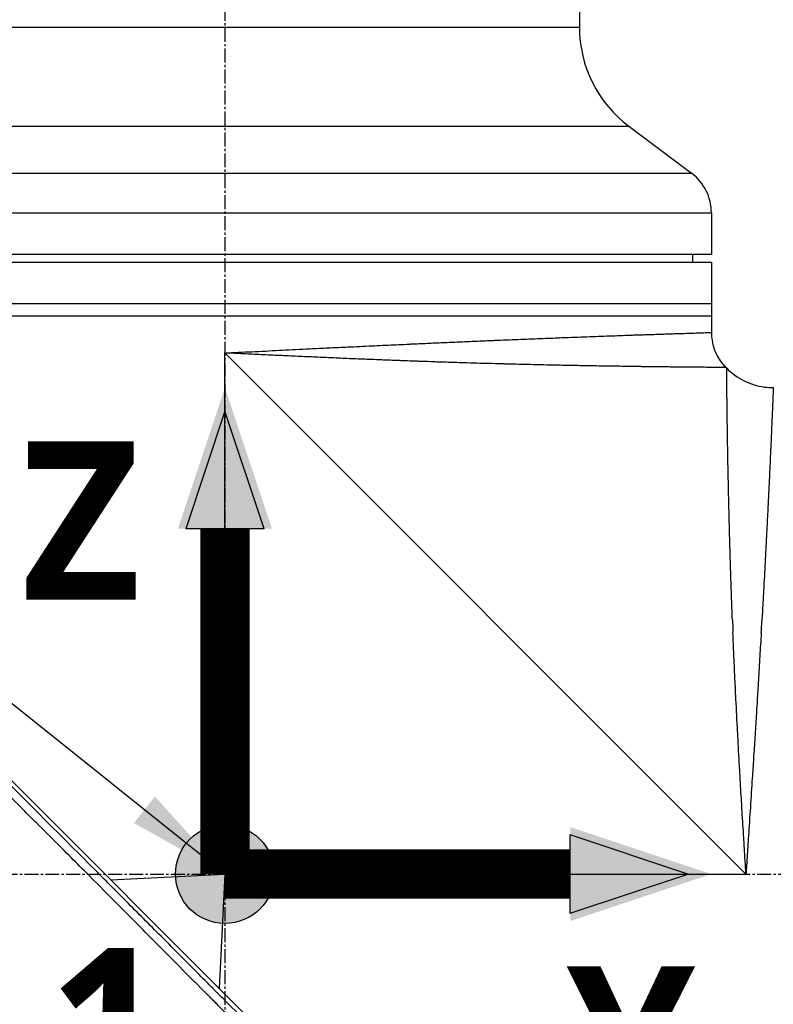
# Model space of a CAD drawing. Header units: millimetres. Extents: x 0 to 4378, y 0 to 2376.
# Tile 222 of 256: x 1439 to 1530, y 653 to 773. Entities that reach past the tile are written whole.
import ezdxf

# ---------------------------------------------------------------- set-up
doc = ezdxf.new("R2010")
doc.units = ezdxf.units.MM
doc.header["$LTSCALE"] = 0.2
doc.linetypes.add('CENTER2', pattern=[1.125, 0.75, -0.125, 0.125, -0.125])
for name, color, linetype in [('02_Center Line', 1, 'CENTER2'), ('07_Special Line2', 76, 'Continuous'), ('12_Before Rev.Num.', 5, 'Continuous')]:
    doc.layers.add(name, color=color, linetype=linetype)
doc.layers.add('14_Mark', color=7, linetype='Continuous', true_color=0xe03c31)
doc.styles.add('Rainbow-4.0 Style', font='malgunsl.ttf')
doc.styles.add('Rainbow-5.0 Style', font='malgunsl.ttf')
doc.dimstyles.new('Rainbow-4.0 Style', dxfattribs={"dimtxt": 3.5, "dimasz": 2.5, "dimexe": 1, "dimexo": 1, "dimgap": 1, "dimtad": 1, "dimdsep": 46, "dimtxsty": 'Rainbow-4.0 Style', "dimcen": 0, "dimclrd": 251, "dimclre": 251, "dimclrt": 7, "dimazin": 3, "dimtp": 0.1, "dimtm": 0.1, "dimtfac": 0.61, "dimtmove": 0, "dimatfit": 3, "dimfxl": 1, "dimlwd": -1, "dimlwe": -1, "dimarcsym": 1})
doc.dimstyles.new('Rainbow-5.0 Style', dxfattribs={"dimtxt": 4.5, "dimasz": 2.5, "dimexe": 1, "dimexo": 1, "dimgap": 1, "dimtad": 1, "dimdsep": 46, "dimtxsty": 'Rainbow-5.0 Style', "dimcen": 0, "dimclrd": 251, "dimclre": 251, "dimclrt": 7, "dimazin": 3, "dimtp": 0.1, "dimtm": 0.1, "dimtfac": 0.61, "dimtmove": 0, "dimatfit": 3, "dimfxl": 1, "dimlwd": -1, "dimlwe": -1, "dimarcsym": 1})

# ---------------------------------------------------------------- blocks, each defined once
blk = doc.blocks.new('*D124')
at = {"color": 251, "linetype": 'ByBlock', "transparency": 16777216}
for p, q in [((1483.19, 1869.11), (1834.85, 1869.11)), ((1829.85, 681.61), (1829.85, 1856.61)), ((1617.14, 669.11), (1834.85, 669.11))]:
    blk.add_line(p, q, dxfattribs=at)
at = {"color": 251, "transparency": 16777216}
for points in [[(1827.77, 1856.61), (1831.94, 1856.61), (1829.85, 1869.11)], [(1827.77, 681.61), (1831.94, 681.61), (1829.85, 669.11)]]:
    blk.add_solid(points, dxfattribs=at)
at = {"layer": 'Defpoints', "color": 0, "transparency": 16777216}
for p in [(1478.19, 1869.11), (1829.85, 1869.11), (1612.14, 669.11)]:
    blk.add_point(p, dxfattribs=at)
at = {"color": 7, "transparency": 16777216, "insert": (1815.75, 1269.11), "char_height": 17.5, "attachment_point": 5, "rotation": 90, "style": 'Rainbow-4.0 Style'}
blk.add_mtext('1200', dxfattribs=at)
blk = doc.blocks.new('*D129')
at = {"color": 251, "linetype": 'ByBlock', "transparency": 16777216}
for p, q in [((1463.74, 947.56), (1463.74, 922.46)), ((1612.14, 724.67), (1612.14, 932.46)), ((1476.24, 927.46), (1599.64, 927.46))]:
    blk.add_line(p, q, dxfattribs=at)
at = {"color": 251, "transparency": 16777216}
for points in [[(1476.24, 929.54), (1476.24, 925.38), (1463.74, 927.46)], [(1599.64, 929.54), (1599.64, 925.38), (1612.14, 927.46)]]:
    blk.add_solid(points, dxfattribs=at)
at = {"layer": 'Defpoints', "color": 0, "transparency": 16777216}
for p in [(1463.74, 952.56), (1612.14, 927.46), (1612.14, 719.67)]:
    blk.add_point(p, dxfattribs=at)
at = {"color": 7, "transparency": 16777216, "insert": (1537.94, 941.56), "char_height": 17.5, "attachment_point": 5, "style": 'Rainbow-4.0 Style'}
blk.add_mtext('148.4', dxfattribs=at)
blk = doc.blocks.new('A$C078f5041')
for p, q in [((-105.4, 633.4), (-105.4, 271.9)), ((-191.4, 271.9), (-105.4, 271.9)), ((-197.4, 259.9), (-99.4, 259.9)), ((-99.4, 259.9), (-91.8, 254.2)), ((-205, 254.2), (-91.8, 254.2)), ((-207.4, 249.4), (-89.4, 249.4)), ((-89.4, 249.4), (-89.4, 244.4)), ((-207.4, 244.4), (-89.4, 244.4)), ((-91.7, 244.4), (-91.69, 243.4)), ((-207.4, 243.4), (-89.4, 243.4)), ((-89.4, 243.4), (-89.4, 234.89)), ((-207.4, 238.4), (-89.4, 238.4)), ((-207.4, 236.9), (-89.4, 236.9)), ((-93.4, 234.76), (-93.4, 234.76)), ((-148.4, 169.2), (-148.4, 232.4)), ((-148.4, 232.4), (-85.2, 169.2)), ((-125.29, 231.4), (-125.29, 231.4)), ((-104.15, 230.84), (-104.15, 230.84)), ((-87.64, 230.64), (-87.54, 230.54)), ((-102.95, 109.18), (-208.71, 214.94)), ((-162.26, 168.5), (-148.4, 169.2)), ((-148.4, 169.2), (-149.1, 155.34)), ((-148.4, 169.2), (-85.2, 169.2))]:
    blk.add_line(p, q)
for centre, radius, start, end in [((-90.4, 271.9), 15, 180, 233.1301), ((-95.4, 249.4), 6, 0, 53.1301)]:
    blk.add_arc(centre, radius, start, end)
for centre, major_axis, ratio, start_param, end_param in [((-82.41, 171.16), (-3.94, 60.48), 0.047911, 1.06958, 1.098176), ((-86.26, 169.33), (-4, -58.93), 0.017974, 2.08882, 2.117004)]:
    blk.add_ellipse(centre, major_axis=major_axis, ratio=ratio, start_param=start_param, end_param=end_param)
for points, knots in [([(-148.4, 232.4), (-147.86, 232.43), (-147.31, 232.45), (-146.22, 232.51), (-145.67, 232.53), (-144.58, 232.59), (-144.04, 232.61), (-142.94, 232.67), (-142.39, 232.7), (-141.29, 232.75), (-140.74, 232.78), (-139.65, 232.83), (-139.1, 232.86), (-138, 232.91), (-137.46, 232.94), (-136.91, 232.97), (-136.91, 232.97), (-136.21, 233), (-135.52, 233.04), (-134.14, 233.1), (-133.45, 233.13), (-132.28, 233.19), (-131.79, 233.21), (-130.85, 233.26), (-130.39, 233.28), (-129.49, 233.32), (-129.05, 233.34), (-128.18, 233.38), (-127.74, 233.4), (-126.88, 233.44), (-126.45, 233.46), (-125.96, 233.48), (-125.9, 233.49), (-125.17, 233.52), (-124.52, 233.55), (-123.22, 233.61), (-122.57, 233.64), (-121.3, 233.69), (-120.66, 233.72), (-119.41, 233.78), (-118.79, 233.8), (-117.56, 233.86), (-116.95, 233.88), (-116.12, 233.92), (-115.9, 233.93), (-115.19, 233.96), (-114.72, 233.97), (-113.78, 234.01), (-113.32, 234.03), (-112.4, 234.07), (-111.94, 234.09), (-111.04, 234.12), (-110.6, 234.14), (-109.72, 234.18), (-109.28, 234.19), (-108.5, 234.22), (-108.15, 234.24), (-107.43, 234.27), (-107.07, 234.28), (-106.2, 234.31), (-105.7, 234.33), (-104.73, 234.37), (-104.26, 234.38), (-103.32, 234.42), (-102.86, 234.44), (-101.97, 234.47), (-101.53, 234.48), (-100.68, 234.51), (-100.27, 234.53), (-99.7, 234.55), (-99.54, 234.55), (-99.11, 234.57), (-98.85, 234.58), (-98.33, 234.6), (-98.08, 234.6), (-97.58, 234.62), (-97.34, 234.63), (-96.85, 234.65), (-96.62, 234.65), (-96.05, 234.67), (-95.72, 234.68), (-95.1, 234.7), (-94.8, 234.71), (-94.3, 234.73), (-94.11, 234.74), (-93.48, 234.76), (-93.08, 234.77), (-92.33, 234.79), (-91.99, 234.8), (-91.39, 234.82), (-91.11, 234.83), (-90.75, 234.84), (-90.65, 234.85), (-90.4, 234.85), (-90.28, 234.86), (-90.05, 234.87), (-89.95, 234.87), (-89.77, 234.87), (-89.69, 234.88), (-89.57, 234.88), (-89.52, 234.88), (-89.44, 234.88), (-89.42, 234.88), (-89.4, 234.89), (-89.4, 234.89), (-89.4, 234.89), (-89.4, 234.89), (-89.4, 234.89)], [0, 0, 0, 0, 0.0088578, 0.0088578, 0.0177159, 0.0177159, 0.0265816, 0.0265816, 0.0355612, 0.0355612, 0.0444755, 0.0444755, 0.0534878, 0.0534878, 0.0625, 0.0625, 0.0625076, 0.0625076, 0.074086, 0.074086, 0.0856124, 0.0856124, 0.0937607, 0.0937607, 0.1015738, 0.1015738, 0.1090152, 0.1090152, 0.1164575, 0.1164575, 0.12391, 0.12391, 0.1250133, 0.1250133, 0.1365885, 0.1365885, 0.148203, 0.148203, 0.1598458, 0.1598458, 0.1714866, 0.1714866, 0.1831021, 0.1831021, 0.1875162, 0.1875162, 0.1968234, 0.1968234, 0.2061212, 0.2061212, 0.2154134, 0.2154134, 0.2247053, 0.2247053, 0.2340043, 0.2340043, 0.2417773, 0.2417773, 0.2500161, 0.2500161, 0.2616228, 0.2616228, 0.2732399, 0.2732399, 0.2848407, 0.2848407, 0.2964143, 0.2964143, 0.3079271, 0.3079271, 0.3125138, 0.3125138, 0.3203258, 0.3203258, 0.3279884, 0.3279884, 0.3358752, 0.3358752, 0.343762, 0.343762, 0.3553168, 0.3553168, 0.3669132, 0.3669132, 0.3750099, 0.3750099, 0.3934241, 0.3934241, 0.4115187, 0.4115187, 0.4291597, 0.4291597, 0.437505, 0.437505, 0.4490049, 0.4490049, 0.46053, 0.46053, 0.4720615, 0.4720615, 0.4835785, 0.4835785, 0.4950522, 0.4950522, 0.5, 0.5, 0.5000035, 0.5000035, 0.5000035, 0.5000035]), ([(-89.4, 234.89), (-89.4, 234.24), (-89.29, 233.58), (-88.88, 232.35), (-88.56, 231.76), (-88.01, 231.03), (-87.83, 230.83), (-87.64, 230.64)], [0, 0, 0, 0, 0.1944378, 0.1944378, 0.3894915, 0.3894915, 0.4694478, 0.4694478, 0.4694478, 0.4694478]), ([(-87.64, 230.64), (-87.64, 230.64), (-87.64, 230.64), (-87.64, 230.64), (-87.64, 230.64), (-87.65, 230.64), (-87.66, 230.64), (-87.67, 230.64), (-87.7, 230.64), (-87.71, 230.64), (-87.76, 230.64), (-87.78, 230.64), (-87.82, 230.64), (-87.83, 230.64), (-87.88, 230.64), (-87.92, 230.64), (-88.04, 230.65), (-88.12, 230.65), (-88.27, 230.65), (-88.35, 230.65), (-88.51, 230.65), (-88.58, 230.65), (-88.7, 230.65), (-88.74, 230.65), (-88.81, 230.65), (-88.83, 230.65), (-88.95, 230.65), (-89.04, 230.65), (-89.22, 230.65), (-89.32, 230.65), (-89.51, 230.66), (-89.61, 230.66), (-89.82, 230.66), (-89.92, 230.66), (-90.16, 230.66), (-90.29, 230.66), (-90.57, 230.67), (-90.71, 230.67), (-91, 230.67), (-91.15, 230.67), (-91.39, 230.67), (-91.48, 230.67), (-91.76, 230.68), (-91.96, 230.68), (-92.21, 230.68), (-92.26, 230.68), (-92.35, 230.68), (-92.39, 230.68), (-92.71, 230.68), (-93, 230.69), (-93.62, 230.69), (-93.95, 230.7), (-94.33, 230.7), (-94.37, 230.7), (-94.62, 230.7), (-94.83, 230.71), (-95.27, 230.71), (-95.49, 230.71), (-95.95, 230.72), (-96.18, 230.72), (-96.5, 230.73), (-96.58, 230.73), (-96.92, 230.73), (-97.18, 230.73), (-97.53, 230.74), (-97.6, 230.74), (-97.78, 230.74), (-97.87, 230.74), (-98.05, 230.75), (-98.13, 230.75), (-98.54, 230.75), (-98.87, 230.76), (-99.53, 230.77), (-99.85, 230.77), (-100.2, 230.77), (-100.22, 230.78), (-100.6, 230.78), (-100.96, 230.79), (-101.69, 230.8), (-102.06, 230.8), (-102.83, 230.82), (-103.23, 230.82), (-104.02, 230.84), (-104.41, 230.84), (-104.92, 230.85), (-105.03, 230.85), (-105.27, 230.86), (-105.41, 230.86), (-105.66, 230.87), (-105.78, 230.87), (-106.31, 230.88), (-106.74, 230.89), (-107.55, 230.9), (-107.93, 230.91), (-108.78, 230.93), (-109.24, 230.94), (-110.12, 230.96), (-110.54, 230.97), (-111.44, 230.99), (-111.91, 231), (-112.88, 231.02), (-113.36, 231.04), (-114, 231.05), (-114.14, 231.06), (-114.46, 231.06), (-114.63, 231.07), (-114.94, 231.08), (-115.07, 231.08), (-115.72, 231.1), (-116.25, 231.11), (-117.25, 231.14), (-117.73, 231.15), (-118.78, 231.18), (-119.35, 231.2), (-120.39, 231.23), (-120.84, 231.25), (-121.91, 231.28), (-122.53, 231.3), (-123.59, 231.34), (-124.04, 231.36), (-124.6, 231.38), (-124.7, 231.38), (-124.95, 231.39), (-125.1, 231.39), (-125.38, 231.4), (-125.5, 231.41), (-126.04, 231.43), (-126.46, 231.44), (-127.06, 231.47), (-127.24, 231.47), (-127.84, 231.49), (-128.27, 231.51), (-128.92, 231.54), (-129.14, 231.54), (-129.79, 231.57), (-130.23, 231.59), (-130.84, 231.61), (-131.01, 231.62), (-131.89, 231.65), (-132.59, 231.68), (-134.02, 231.74), (-134.73, 231.77), (-135.75, 231.82), (-136.04, 231.83), (-136.5, 231.85), (-136.67, 231.86), (-137.57, 231.9), (-138.31, 231.93), (-139.77, 232), (-140.5, 232.03), (-141.97, 232.1), (-142.7, 232.13), (-144.17, 232.2), (-144.9, 232.23), (-146.37, 232.3), (-147.11, 232.34), (-148.03, 232.38), (-148.22, 232.39), (-148.4, 232.4)], [0.500405, 0.500405, 0.500405, 0.500405, 0.5004089, 0.5004089, 0.5004089, 0.5060146, 0.5060146, 0.5118273, 0.5118273, 0.517777, 0.517777, 0.5239553, 0.5239553, 0.525831, 0.525831, 0.5334261, 0.5334261, 0.5432287, 0.5432287, 0.5513065, 0.5513065, 0.5583203, 0.5583203, 0.5616269, 0.5616269, 0.5636131, 0.5636131, 0.5703, 0.5703, 0.5767603, 0.5767603, 0.5829663, 0.5829663, 0.5891723, 0.5891723, 0.5963791, 0.5963791, 0.6035147, 0.6035147, 0.6105518, 0.6105518, 0.6145129, 0.6145129, 0.6231639, 0.6231639, 0.625, 0.625, 0.6267728, 0.6267728, 0.6379638, 0.6379638, 0.6498135, 0.6498135, 0.6512278, 0.6512278, 0.658295, 0.658295, 0.665447, 0.665447, 0.6726074, 0.6726074, 0.6749568, 0.6749568, 0.6825978, 0.6825978, 0.6848447, 0.6848447, 0.6875, 0.6875, 0.6897468, 0.6897468, 0.6987846, 0.6987846, 0.7072341, 0.7072341, 0.7078225, 0.7078225, 0.7169274, 0.7169274, 0.7260323, 0.7260323, 0.7354771, 0.7354771, 0.7444324, 0.7444324, 0.7469148, 0.7469148, 0.75, 0.75, 0.7524879, 0.7524879, 0.7617547, 0.7617547, 0.769845, 0.769845, 0.7793121, 0.7793121, 0.7877119, 0.7877119, 0.7970808, 0.7970808, 0.8064496, 0.8064496, 0.8091511, 0.8091511, 0.8125, 0.8125, 0.8149217, 0.8149217, 0.8247864, 0.8247864, 0.8335181, 0.8335181, 0.8439406, 0.8439406, 0.8520773, 0.8520773, 0.8628718, 0.8628718, 0.8706653, 0.8706653, 0.8724241, 0.8724241, 0.875, 0.875, 0.8770602, 0.8770602, 0.8842283, 0.8842283, 0.8871524, 0.8871524, 0.8942855, 0.8942855, 0.8979092, 0.8979092, 0.9050245, 0.9050245, 0.9078721, 0.9078721, 0.9193671, 0.9193671, 0.9310038, 0.9310038, 0.9357359, 0.9357359, 0.9384902, 0.9384902, 0.9502314, 0.9502314, 0.9619543, 0.9619543, 0.9736611, 0.9736611, 0.9853638, 0.9853638, 0.9970692, 0.9970692, 1, 1, 1, 1]), ([(-86.85, 200.05), (-86.87, 200.68), (-86.89, 201.31), (-86.93, 202.18), (-86.94, 202.44), (-86.96, 203.05), (-86.97, 203.41), (-87, 204.3), (-87.02, 204.83), (-87.05, 205.71), (-87.06, 206.07), (-87.09, 206.9), (-87.1, 207.37), (-87.13, 208.31), (-87.14, 208.78), (-87.16, 209.48), (-87.17, 209.72), (-87.19, 210.38), (-87.2, 210.8), (-87.22, 211.5), (-87.22, 211.77), (-87.23, 212.14), (-87.24, 212.24), (-87.24, 212.55), (-87.25, 212.76), (-87.26, 213.39), (-87.27, 213.8), (-87.28, 214.32), (-87.29, 214.42), (-87.3, 214.94), (-87.31, 215.35), (-87.32, 216.03), (-87.33, 216.3), (-87.34, 216.96), (-87.35, 217.35), (-87.36, 217.96), (-87.37, 218.19), (-87.38, 218.76), (-87.39, 219.1), (-87.39, 219.58), (-87.4, 219.72), (-87.4, 219.93), (-87.4, 220), (-87.4, 220.2), (-87.41, 220.33), (-87.42, 220.81), (-87.42, 221.14), (-87.43, 221.58), (-87.43, 221.69), (-87.44, 222.13), (-87.44, 222.46), (-87.45, 222.98), (-87.45, 223.19), (-87.46, 223.73), (-87.47, 224.05), (-87.47, 224.52), (-87.47, 224.67), (-87.48, 225.12), (-87.48, 225.41), (-87.49, 225.72), (-87.49, 225.75), (-87.49, 225.86), (-87.49, 225.93), (-87.49, 226.17), (-87.5, 226.33), (-87.5, 226.65), (-87.5, 226.81), (-87.51, 227.08), (-87.51, 227.2), (-87.51, 227.44), (-87.51, 227.56), (-87.51, 227.79), (-87.51, 227.91), (-87.52, 228.13), (-87.52, 228.24), (-87.52, 228.41), (-87.52, 228.47), (-87.52, 228.63), (-87.52, 228.71), (-87.53, 228.89), (-87.53, 228.98), (-87.53, 229.14), (-87.53, 229.23), (-87.53, 229.31), (-87.53, 229.32), (-87.53, 229.33), (-87.53, 229.33), (-87.53, 229.36), (-87.53, 229.38), (-87.53, 229.48), (-87.53, 229.55), (-87.53, 229.7), (-87.54, 229.77), (-87.54, 229.85), (-87.54, 229.85), (-87.54, 229.94), (-87.54, 230.02), (-87.54, 230.14), (-87.54, 230.19), (-87.54, 230.28), (-87.54, 230.32), (-87.54, 230.38), (-87.54, 230.41), (-87.54, 230.44), (-87.54, 230.45), (-87.54, 230.48), (-87.54, 230.5), (-87.54, 230.52), (-87.54, 230.53), (-87.54, 230.54), (-87.54, 230.54), (-87.54, 230.54), (-87.54, 230.54), (-87.54, 230.54)], [0.1694217, 0.1694217, 0.1694217, 0.1694217, 0.1807968, 0.1807968, 0.1854836, 0.1854836, 0.1921367, 0.1921367, 0.2022331, 0.2022331, 0.2091416, 0.2091416, 0.2185354, 0.2185354, 0.2280897, 0.2280897, 0.2329689, 0.2329689, 0.2418944, 0.2418944, 0.2478794, 0.2478794, 0.25, 0.25, 0.2546633, 0.2546633, 0.2639429, 0.2639429, 0.2663325, 0.2663325, 0.2758971, 0.2758971, 0.2823778, 0.2823778, 0.291903, 0.291903, 0.2977948, 0.2977948, 0.3067459, 0.3067459, 0.3106171, 0.3106171, 0.3125, 0.3125, 0.3162386, 0.3162386, 0.325882, 0.325882, 0.3292645, 0.3292645, 0.3392493, 0.3392493, 0.3459883, 0.3459883, 0.3572216, 0.3572216, 0.3626411, 0.3626411, 0.3737034, 0.3737034, 0.375, 0.375, 0.3778908, 0.3778908, 0.3847543, 0.3847543, 0.3916277, 0.3916277, 0.3973126, 0.3973126, 0.4032105, 0.4032105, 0.4092058, 0.4092058, 0.4153802, 0.4153802, 0.4190268, 0.4190268, 0.4246386, 0.4246386, 0.430437, 0.430437, 0.4365692, 0.4365692, 0.4369794, 0.4369794, 0.4375, 0.4375, 0.4390149, 0.4390149, 0.445276, 0.445276, 0.4522603, 0.4522603, 0.453125, 0.453125, 0.4615649, 0.4615649, 0.4685384, 0.4685384, 0.4752936, 0.4752936, 0.4813116, 0.4813116, 0.4842692, 0.4842692, 0.4896834, 0.4896834, 0.4949482, 0.4949482, 0.5, 0.5, 0.5002553, 0.5002553, 0.5002553, 0.5002553]), ([(-87.54, 230.54), (-86.93, 229.93), (-86.21, 229.41), (-84.66, 228.65), (-83.81, 228.39), (-82.6, 228.22), (-82.24, 228.2), (-81.89, 228.2)], [0, 0, 0, 0, 0.2592614, 0.2592614, 0.5193326, 0.5193326, 0.6259312, 0.6259312, 0.6259312, 0.6259312]), ([(-81.89, 228.2), (-81.89, 228.2), (-81.89, 228.19), (-81.89, 228.14), (-81.89, 228.1), (-81.89, 228), (-81.9, 227.93), (-81.9, 227.78), (-81.91, 227.69), (-81.92, 227.48), (-81.92, 227.36), (-81.93, 227.18), (-81.93, 227.13), (-81.93, 227.07), (-81.93, 227.07), (-81.94, 226.96), (-81.94, 226.83), (-81.95, 226.56), (-81.96, 226.42), (-81.97, 226.11), (-81.98, 225.95), (-81.99, 225.61), (-82, 225.43), (-82.02, 225.06), (-82.03, 224.86), (-82.04, 224.56), (-82.04, 224.47), (-82.06, 224.16), (-82.07, 223.94), (-82.08, 223.71), (-82.08, 223.71), (-82.09, 223.43), (-82.1, 223.15), (-82.13, 222.55), (-82.14, 222.25), (-82.17, 221.6), (-82.18, 221.27), (-82.22, 220.58), (-82.23, 220.23), (-82.27, 219.5), (-82.28, 219.12), (-82.31, 218.58), (-82.31, 218.43), (-82.32, 218.28), (-82.32, 218.28), (-82.34, 217.96), (-82.35, 217.62), (-82.38, 216.94), (-82.4, 216.59), (-82.43, 215.89), (-82.45, 215.52), (-82.49, 214.79), (-82.51, 214.41), (-82.54, 213.65), (-82.56, 213.26), (-82.59, 212.76), (-82.59, 212.66), (-82.62, 212.15), (-82.64, 211.75), (-82.67, 211.21), (-82.67, 211.07), (-82.68, 210.94), (-82.68, 210.94), (-82.71, 210.43), (-82.73, 209.92), (-82.79, 208.87), (-82.81, 208.34), (-82.87, 207.26), (-82.9, 206.72), (-82.96, 205.61), (-82.99, 205.05), (-83.05, 203.91), (-83.08, 203.33), (-83.13, 202.51), (-83.14, 202.27), (-83.19, 201.32), (-83.23, 200.6), (-83.28, 199.88)], [0.5001297, 0.5001297, 0.5001297, 0.5001297, 0.5114565, 0.5114565, 0.522976, 0.522976, 0.5345623, 0.5345623, 0.5461701, 0.5461701, 0.5577869, 0.5577869, 0.5624875, 0.5624875, 0.5625, 0.5625, 0.5721964, 0.5721964, 0.5818827, 0.5818827, 0.5915612, 0.5915612, 0.6012378, 0.6012378, 0.610917, 0.610917, 0.6152408, 0.6152408, 0.6249765, 0.6249765, 0.625, 0.625, 0.6365876, 0.6365876, 0.6482087, 0.6482087, 0.6598486, 0.6598486, 0.6714811, 0.6714811, 0.6830805, 0.6830805, 0.6874677, 0.6874677, 0.6875, 0.6875, 0.6969835, 0.6969835, 0.7064594, 0.7064594, 0.7159319, 0.7159319, 0.725405, 0.725405, 0.7348845, 0.7348845, 0.7373496, 0.7373496, 0.7468892, 0.7468892, 0.7499624, 0.7499624, 0.75, 0.75, 0.7616014, 0.7616014, 0.7732068, 0.7732068, 0.7847869, 0.7847869, 0.7963347, 0.7963347, 0.8078151, 0.8078151, 0.8124623, 0.8124623, 0.8261802, 0.8261802, 0.8261802, 0.8261802]), ([(-122.77, 128.15), (-122.81, 128.19), (-123.25, 128.63), (-124.24, 129.63), (-124.61, 130), (-125.74, 131.13), (-126.5, 131.89), (-128.8, 134.2), (-130.37, 135.78), (-135.15, 140.58), (-138.44, 143.88), (-142.75, 148.2), (-143.71, 149.17), (-145.79, 151.25), (-146.9, 152.36), (-148.42, 153.89), (-148.83, 154.3), (-149.34, 154.81), (-149.43, 154.9), (-149.61, 155.08), (-149.69, 155.16), (-149.82, 155.29), (-149.87, 155.34), (-149.98, 155.45), (-150.05, 155.52), (-150.25, 155.72), (-150.41, 155.88), (-151.23, 156.7), (-151.86, 157.34), (-153.8, 159.29), (-155.1, 160.6), (-157.81, 163.33), (-159.23, 164.75), (-160.93, 166.46), (-161.22, 166.76), (-161.66, 167.2), (-161.8, 167.35), (-162.06, 167.6), (-162.16, 167.7), (-162.73, 168.28), (-163.26, 168.81), (-166.03, 171.59), (-168.23, 173.79), (-171.39, 176.96), (-172.39, 177.96), (-175.27, 180.84), (-177.14, 182.72), (-179.82, 185.4), (-180.67, 186.25), (-182.32, 187.9), (-183.13, 188.71), (-185.47, 191.05), (-186.98, 192.56), (-191.2, 196.77), (-193.81, 199.38), (-196.7, 202.27), (-197.18, 202.75), (-199.42, 204.98), (-201.06, 206.61), (-203.08, 208.62), (-203.6, 209.14), (-204.54, 210.07), (-204.95, 210.49), (-205.69, 211.22), (-206.02, 211.55), (-207.4, 212.93), (-208.25, 213.77), (-208.97, 214.48), (-209.09, 214.61), (-209.37, 214.88), (-209.49, 215), (-209.65, 215.16), (-209.69, 215.2), (-209.69, 215.2)], [0.000001, 0.000001, 0.000001, 0.000001, 0.0219532, 0.0219532, 0.0351184, 0.0351184, 0.0614547, 0.0614547, 0.1141108, 0.1141108, 0.2193661, 0.2193661, 0.2494452, 0.2494452, 0.2838226, 0.2838226, 0.2965481, 0.2965481, 0.2993275, 0.2993275, 0.3018631, 0.3018631, 0.3033739, 0.3033739, 0.3052155, 0.3052155, 0.3091295, 0.3091295, 0.3252412, 0.3252412, 0.3574735, 0.3574735, 0.3925774, 0.3925774, 0.3999028, 0.3999028, 0.4035745, 0.4035745, 0.4063648, 0.4063648, 0.4181873, 0.4181873, 0.4644663, 0.4644663, 0.485753, 0.485753, 0.5266159, 0.5266159, 0.5454334, 0.5454334, 0.5638445, 0.5638445, 0.5994036, 0.5994036, 0.6655638, 0.6655638, 0.6790011, 0.6790011, 0.7294087, 0.7294087, 0.7483147, 0.7483147, 0.7648625, 0.7648625, 0.7793406, 0.7793406, 0.8301111, 0.8301111, 0.8427768, 0.8427768, 0.8617727, 0.8617727, 0.8807622, 0.8807622, 0.8807622, 0.8807622]), ([(-123.48, 127.44), (-123.49, 127.46), (-123.7, 127.67), (-123.86, 127.83), (-123.95, 127.92), (-124.24, 128.21), (-124.44, 128.41), (-125.02, 128.99), (-125.41, 129.38), (-126.59, 130.57), (-127.39, 131.37), (-129.81, 133.8), (-131.45, 135.45), (-136.48, 140.49), (-139.94, 143.97), (-143.94, 147.98), (-144.42, 148.46), (-145.4, 149.44), (-145.89, 149.94), (-146.58, 150.62), (-146.76, 150.81), (-147.19, 151.23), (-147.41, 151.46), (-147.79, 151.84), (-147.94, 151.99), (-148.18, 152.23), (-148.27, 152.32), (-148.55, 152.6), (-148.75, 152.8), (-149.13, 153.18), (-149.31, 153.36), (-149.62, 153.68), (-149.75, 153.8), (-149.96, 154.02), (-150.05, 154.1), (-150.21, 154.26), (-150.28, 154.34), (-150.44, 154.5), (-150.51, 154.57), (-150.65, 154.7), (-150.7, 154.76), (-150.79, 154.85), (-150.83, 154.88), (-150.92, 154.97), (-150.99, 155.04), (-151.12, 155.17), (-151.18, 155.23), (-151.28, 155.34), (-151.32, 155.38), (-151.46, 155.52), (-151.56, 155.62), (-151.81, 155.87), (-151.97, 156.03), (-152.28, 156.35), (-152.45, 156.51), (-153.78, 157.85), (-154.95, 159.03), (-157.43, 161.52), (-158.73, 162.83), (-160.86, 164.98), (-162.59, 166.72), (-166.17, 170.31), (-166.89, 171.03), (-168.42, 172.57), (-169.23, 173.38), (-171.33, 175.48), (-172.61, 176.76), (-174.44, 178.59), (-174.99, 179.15), (-176.05, 180.22), (-176.57, 180.73), (-177.32, 181.48), (-177.56, 181.72), (-178.03, 182.19), (-178.26, 182.42), (-178.67, 182.83), (-178.85, 183.02), (-179.24, 183.4), (-179.44, 183.6), (-179.84, 184), (-180.04, 184.2), (-181.04, 185.21), (-181.85, 186.01), (-183, 187.16), (-183.35, 187.51), (-184.02, 188.18), (-184.34, 188.51), (-185.88, 190.05), (-187.08, 191.24), (-188.69, 192.86), (-189.13, 193.3), (-190.32, 194.49), (-191.07, 195.24), (-192.92, 197.08), (-194, 198.16), (-195.57, 199.72), (-196.09, 200.24), (-196.85, 201), (-197.1, 201.25), (-197.47, 201.62), (-197.6, 201.75), (-197.84, 201.99), (-197.97, 202.12), (-198.09, 202.24)], [-14.928322, -14.928322, -14.928322, -14.928322, -14.896707, -14.896707, -14.848734, -14.848734, -14.752823, -14.752823, -14.560969, -14.560969, -14.17703, -14.17703, -13.409415, -13.409415, -11.876213, -11.876213, -11.668207, -11.668207, -11.453159, -11.453159, -11.372747, -11.372747, -11.272599, -11.272599, -11.20517, -11.20517, -11.166918, -11.166918, -11.081084, -11.081084, -10.998605, -10.998605, -10.942314, -10.942314, -10.903595, -10.903595, -10.870438, -10.870438, -10.833405, -10.833405, -10.814393, -10.814393, -10.794488, -10.794488, -10.685639, -10.685639, -10.597814, -10.597814, -10.533743, -10.533743, -10.390999, -10.390999, -10.164419, -10.164419, -9.928854, -9.928854, -8.224974, -8.224974, -6.336606, -6.336606, -5.119938, -5.119938, -4.810515, -4.810515, -4.46235, -4.46235, -3.905475, -3.905475, -3.661916, -3.661916, -3.435477, -3.435477, -3.330451, -3.330451, -3.226718, -3.226718, -3.145057, -3.145057, -3.053528, -3.053528, -2.963582, -2.963582, -2.596267, -2.596267, -2.434716, -2.434716, -2.28372, -2.28372, -1.713212, -1.713212, -1.499126, -1.499126, -1.124709, -1.124709, -0.562576, -0.562576, -0.28151, -0.28151, -0.140929, -0.140929, -0.070634, -0.070634, -0.000001, -0.000001, -0.000001, -0.000001]), ([(-85.2, 169.2), (-85.27, 170.26), (-85.33, 171.33), (-85.4, 172.39), (-85.4, 172.45), (-85.41, 172.51), (-85.41, 172.58), (-85.43, 172.92), (-85.45, 173.26), (-85.47, 173.6), (-85.54, 174.66), (-85.6, 175.73), (-85.67, 176.79), (-85.69, 177.19), (-85.72, 177.59), (-85.74, 177.99), (-85.8, 179.02), (-85.86, 180.05), (-85.92, 181.07), (-85.92, 181.2), (-85.93, 181.32), (-85.94, 181.45), (-85.95, 181.73), (-85.97, 182.01), (-85.99, 182.29), (-86.06, 183.53), (-86.12, 184.76), (-86.19, 185.99), (-86.2, 186.14), (-86.21, 186.3), (-86.21, 186.45), (-86.29, 187.79), (-86.35, 189.11), (-86.42, 190.42), (-86.45, 191), (-86.48, 191.58), (-86.5, 192.16), (-86.51, 192.25), (-86.51, 192.34), (-86.52, 192.43), (-86.53, 192.66), (-86.54, 192.9), (-86.55, 193.13), (-86.58, 193.86), (-86.62, 194.58), (-86.65, 195.3), (-86.66, 195.58), (-86.67, 195.87), (-86.69, 196.15), (-86.72, 196.83), (-86.74, 197.5), (-86.77, 198.17), (-86.78, 198.29), (-86.78, 198.4), (-86.78, 198.52)], [0, 0, 0, 0, 0.0167522, 0.0167522, 0.0167522, 0.0177459, 0.0177459, 0.0177459, 0.0231182, 0.0231182, 0.0231182, 0.0399075, 0.0399075, 0.0399075, 0.0462898, 0.0462898, 0.0462898, 0.0626631, 0.0626631, 0.0626631, 0.0646843, 0.0646843, 0.0646843, 0.0691629, 0.0691629, 0.0691629, 0.0891782, 0.0891782, 0.0891782, 0.0917048, 0.0917048, 0.0917048, 0.113648, 0.113648, 0.113648, 0.1234682, 0.1234682, 0.1234682, 0.125, 0.125, 0.125, 0.1289817, 0.1289817, 0.1289817, 0.1414482, 0.1414482, 0.1414482, 0.146394, 0.146394, 0.146394, 0.1582423, 0.1582423, 0.1582423, 0.1602899, 0.1602899, 0.1602899, 0.1602899]), ([(-83.36, 198.45), (-83.41, 197.52), (-83.47, 196.59), (-83.58, 194.68), (-83.64, 193.71), (-83.71, 192.43), (-83.73, 192.14), (-83.75, 191.84), (-83.75, 191.84), (-83.8, 190.98), (-83.85, 190.11), (-83.91, 189.17), (-83.92, 189.09), (-83.98, 188.17), (-84.03, 187.31), (-84.09, 186.34), (-84.1, 186.24), (-84.16, 185.28), (-84.21, 184.42), (-84.28, 183.43), (-84.28, 183.32), (-84.34, 182.4), (-84.4, 181.59), (-84.48, 180.24), (-84.52, 179.69), (-84.56, 179.11), (-84.56, 179.07), (-84.6, 178.49), (-84.63, 177.94), (-84.67, 177.36), (-84.67, 177.32), (-84.71, 176.73), (-84.75, 176.18), (-84.78, 175.6), (-84.79, 175.56), (-84.83, 174.97), (-84.86, 174.42), (-84.9, 173.84), (-84.9, 173.81), (-84.94, 173.19), (-84.98, 172.61), (-85.05, 171.46), (-85.09, 170.88), (-85.15, 169.94), (-85.18, 169.57), (-85.2, 169.2)], [0.8351395, 0.8351395, 0.8351395, 0.8351395, 0.8523505, 0.8523505, 0.8697862, 0.8697862, 0.8749687, 0.8749687, 0.875, 0.875, 0.8901274, 0.8901274, 0.8913764, 0.8913764, 0.9060486, 0.9060486, 0.9077999, 0.9077999, 0.9222356, 0.9222356, 0.9241712, 0.9241712, 0.9375, 0.9375, 0.9463799, 0.9463799, 0.9469936, 0.9469936, 0.9558708, 0.9558708, 0.9564711, 0.9564711, 0.9653612, 0.9653612, 0.9659243, 0.9659243, 0.9748425, 0.9748425, 0.975328, 0.975328, 0.984698, 0.984698, 0.9940128, 0.9940128, 1, 1, 1, 1])]:
    blk.add_open_spline(points, degree=3, knots=knots)
blk.add_open_spline([(-81.89, 228.2), (-81.89, 228.2), (-81.89, 228.2), (-81.89, 228.2)], degree=3)
at = {"layer": '02_Center Line', "ltscale": 11.288275}
for p, q in [((-148.4, 828.08), (-148.4, 79.57)), ((-226.06, 169.2), (95.37, 169.2))]:
    blk.add_line(p, q, dxfattribs=at)
blk = doc.blocks.new('A$Cf3c49088')
at = {"layer": '07_Special Line2'}
blk.add_hatch(color=256, dxfattribs=at).paths.add_polyline_path([(49.156, 0), (34.9, 4.752), (34.9, -4.752)])
at = {"layer": '12_Before Rev.Num.'}
blk.add_hatch(color=256, dxfattribs=at).paths.add_polyline_path([(0, 49.156), (-4.752, 34.9), (4.752, 34.9)])
at = {"layer": '14_Mark'}
h = blk.add_hatch(color=256, dxfattribs=at)
h.dxf.hatch_style = 1
h.paths.add_polyline_path([(5, 0, 1), (-5, 0, 1)])
at = {"layer": '07_Special Line2'}
for p, q in [((34.9, -3.96), (34.9, 3.96)), ((46.78, 0), (34.9, 3.96)), ((34.9, -3.96), (46.78, 0))]:
    blk.add_line(p, q, dxfattribs=at)
at = {"layer": '07_Special Line2', "const_width": 5}
blk.add_lwpolyline([(34.9, 0), (0, 0)], dxfattribs=at)
at = {"layer": '12_Before Rev.Num.'}
for p, q in [((0, 46.78), (-3.96, 34.9)), ((3.96, 34.9), (0, 46.78)), ((3.96, 34.9), (-3.96, 34.9))]:
    blk.add_line(p, q, dxfattribs=at)
at = {"layer": '12_Before Rev.Num.', "const_width": 5}
blk.add_lwpolyline([(0, 34.9), (0, 0)], dxfattribs=at)
at = {"layer": '14_Mark'}
blk.add_circle((0, 0), 5, dxfattribs=at)
at = {"layer": '07_Special Line2', "insert": (34.529, -17.308), "char_height": 16, "attachment_point": 4, "style": 'Rainbow-5.0 Style'}
blk.add_mtext('{\\fMalgun Gothic Semilight|b1|i0|c129|p50;Y}', dxfattribs=at)
at = {"layer": '12_Before Rev.Num.', "insert": (-20.587, 35.725), "char_height": 16, "attachment_point": 4, "style": 'Rainbow-5.0 Style'}
blk.add_mtext('{\\fMalgun Gothic Semilight|b1|i0|c129|p50;Z}', dxfattribs=at)
at = {"layer": '14_Mark', "insert": (-17.839, -15.459), "char_height": 16, "attachment_point": 4, "style": 'Rainbow-5.0 Style'}
blk.add_mtext('{\\fMalgun Gothic Semilight|b1|i0|c129|p50;1}', dxfattribs=at)

msp = doc.modelspace()

# ---------------------------------------------------------------- block references
msp.add_blockref('A$C078f5041', (1612.144, 499.915))
at = {"xscale": 1.2, "yscale": 1.2, "zscale": 1.2}
msp.add_blockref('A$Cf3c49088', (1463.744, 669.116), dxfattribs=at)

# ---------------------------------------------------------------- dimensions: what is measured, and where the dimension line sits
dim = msp.add_linear_dim(base=(1829.854, 1869.115), p1=(1612.144, 669.115), p2=(1478.192, 1869.115), angle=90, dimstyle='Rainbow-4.0 Style', override={"dimscale": 5})
dim.commit()
dim.dimension.update_dxf_attribs({"geometry": '*D124', "text_midpoint": (1815.753, 1269.115)})
dim = msp.add_linear_dim(base=(1612.144, 927.458), p1=(1463.744, 952.565), p2=(1612.144, 719.668), dimstyle='Rainbow-4.0 Style', override={"dimscale": 5})
dim.commit()
dim.dimension.update_dxf_attribs({"geometry": '*D129', "text_midpoint": (1537.944, 941.559)})

# ---------------------------------------------------------------- leaders
at = {"annotation_type": 0, "has_hookline": 1, "hookline_direction": 1, "text_width": 145.327}
msp.add_leader([(1463.745, 669.115), (1338.752, 768.946), (1326.252, 768.946)], dimstyle='Rainbow-5.0 Style', override={"dimscale": 5, "dimgap": 1, "dimtad": 1}, dxfattribs=at)

doc.saveas('drawing.dxf')
